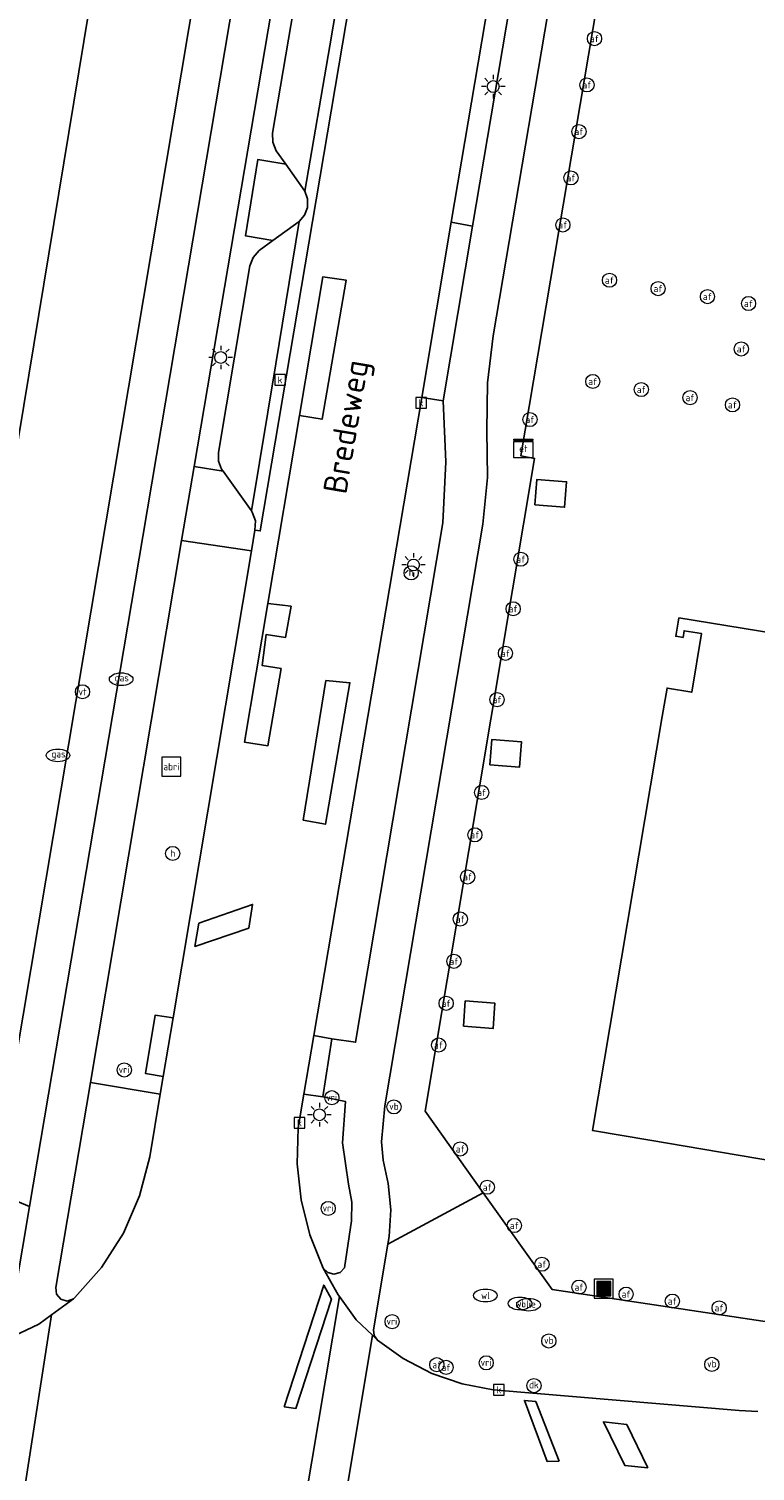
# Model space of a CAD drawing. Header units: metres. Extents: x 197147 to 199131, y 355511 to 356703.
# Tile 73 of 225: x 198014 to 198045, y 355871 to 355932. Entities that reach past the tile are written whole.
import ezdxf
from ezdxf.enums import TextEntityAlignment as Align
from ezdxf.lldxf.tags import DXFTag

# ---------------------------------------------------------------- set-up
doc = ezdxf.new("R2010")
doc.units = ezdxf.units.M
for name, color, linetype in [('B-WE-GR-BEPLANTING_CULTUUR_HEESTERS-GV', 252, 'Continuous'), ('B-WE-GR-GRAS-GV', 252, 'Continuous'), ('B-WE-IE-MEUBILAIR_WEGMEUBILAIR-GV', 252, 'Continuous'), ('B-WE-IE-MEUBILAIR_WEGMEUBILAIR-S', 252, 'Continuous'), ('B-WE-IE-TERREINAFSCHEIDING_KUNSTMATIG_HEKWERK-G', 252, 'IE-TERREINAFSCHEIDING-KUNSTMATIG'), ('B-WE-KL-ET_LS_SR_KAST-S', 252, 'Continuous'), ('B-WE-KL-VRI_KABEL-G', 252, 'KL-VRI'), ('B-WE-OG-BEBOUWING-GV', 252, 'Continuous'), ('B-WE-OG-BEBOUWING_STRAATNAAM-T35', 252, 'Continuous'), ('B-WE-OG-TERREIN_ERF-GV', 252, 'Continuous'), ('B-WE-RI-HWA_KOLK-S', 253, 'Continuous'), ('B-WE-RI-VWA_AFSCHEIDER-S', 253, 'Continuous'), ('B-WE-VH-GOOT-G', 253, 'Continuous'), ('B-WE-VH-ONVERHARD-GV', 253, 'Continuous'), ('B-WE-VH-VERHARDING_ASFALT-GV', 253, 'Continuous'), ('B-WE-VH-VERHARDING_BETON-GV', 253, 'Continuous'), ('B-WE-VH-VERHARDING_BETONSTRAATSTEEN-GV', 253, 'Continuous'), ('B-WE-VH-VERHARDING_OPEN-GV', 253, 'Continuous'), ('B-WE-VH-VERHARDING_TEGEL-GV', 253, 'Continuous'), ('B-WE-VW-VRI-S', 253, 'Continuous')]:
    doc.layers.add(name, color=color, linetype=linetype)
doc.styles.add('NLCS-ISO-M-T18', font='NLCS-ISO.ttf', dxfattribs={"height": 1.8})
doc.styles.add('NLCS-ISO-M200-T25', font='NLCS-ISO.ttf')
doc.styles.get("Standard").update_dxf_attribs({"font": 'isocp.shx'})
doc.linetypes.add('IE-TERREINAFSCHEIDING-KUNSTMATIG', pattern='A,4,[82,NLCS.SHX,S=0.75,R=90,X=0,Y=0],4,-2', length=10)
tags = doc.linetypes.add('KL-VRI', pattern='A,14,-1,["VRI",Standard,S=1.8,R=0,X=-0.5,Y=-0.9],-5,30', length=50).pattern_tags.tags
tags[6] = DXFTag(74, 10)

# ---------------------------------------------------------------- blocks, each defined once
blk = doc.blocks.new('BGT-AFVALBAK-SO')
at = {"linetype": 'ByBlock', "lineweight": 18}
h = blk.add_hatch(color=0, dxfattribs=at)
h.dxf.hatch_style = 1
h.paths.add_polyline_path([(-1.5, -1.5), (1.5, -1.5), (1.5, 1.5), (-1.5, 1.5)])
at = {"color": 0, "linetype": 'ByBlock', "lineweight": 18}
for points in [[(-2, -2), (2, -2), (2, 2), (-2, 2)], [(-1.5, -1.5), (1.5, -1.5), (1.5, 1.5), (-1.5, 1.5)]]:
    blk.add_lwpolyline(points, close=True, dxfattribs=at)
blk = doc.blocks.new('BGT-VERKLIKKER_TRANSPORTLEIDING-SO')
at = {"color": 0, "linetype": 'ByBlock', "lineweight": 18}
blk.add_circle((0, 0), 1.5, dxfattribs=at)
at = {"color": 0, "linetype": 'ByBlock', "lineweight": 18, "style": 'NLCS-ISO-M-T18'}
blk.add_text('vt', height=1.5, dxfattribs=at).set_placement((0, 0), align=Align.MIDDLE_CENTER)
blk = doc.blocks.new('BGT-ELEKTRAKAST-SO')
at = {"color": 0, "linetype": 'ByBlock', "lineweight": 18}
for points in [[(-2, 2), (2, 2), (2, 1.68), (-2, 1.68)], [(-2, 1.52), (2, 1.52), (2, -2), (-2, -2)]]:
    blk.add_lwpolyline(points, close=True, dxfattribs=at)
at = {"color": 0, "linetype": 'ByBlock', "lineweight": 18, "style": 'NLCS-ISO-M-T18'}
blk.add_text('et', height=1.5, dxfattribs=at).set_placement((0, 0), align=Align.MIDDLE_CENTER)
blk = doc.blocks.new('BGT-AFSLUITPAAL-SO')
at = {"color": 0, "linetype": 'ByBlock', "lineweight": 18}
blk.add_circle((0, 0), 1.5, dxfattribs=at)
at = {"color": 0, "linetype": 'ByBlock', "lineweight": 18, "style": 'NLCS-ISO-M-T18'}
blk.add_text('af', height=1.5, dxfattribs=at).set_placement((0, 0), align=Align.MIDDLE_CENTER)
blk = doc.blocks.new('BGT-VERKEERSBORDPAAL-SO')
at = {"color": 0, "linetype": 'ByBlock', "lineweight": 18}
blk.add_circle((0, 0), 1.5, dxfattribs=at)
at = {"color": 0, "linetype": 'ByBlock', "lineweight": 18, "style": 'NLCS-ISO-M-T18'}
blk.add_text('vb', height=1.5, dxfattribs=at).set_placement((0, 0.13), align=Align.MIDDLE_CENTER)
blk = doc.blocks.new('BGT-VERKEERSREGELINSTALLATIEPAAL-SO')
at = {"color": 0, "linetype": 'ByBlock', "lineweight": 18}
blk.add_circle((0, 0), 1.5, dxfattribs=at)
at = {"color": 0, "linetype": 'ByBlock', "lineweight": 18, "style": 'NLCS-ISO-M-T18'}
blk.add_text('vri', height=1.5, dxfattribs=at).set_placement((-0.06, 0.08), align=Align.MIDDLE_CENTER)
blk = doc.blocks.new('BGT-LICHTMAST-SO')
at = {"color": 0, "linetype": 'ByBlock', "lineweight": 18}
for points in [[(-1.25, 0), (-2, 0)], [(-1.41, 1.41), (-0.88, 0.88)], [(0, 2), (0, 1.25)], [(0.88, 0.88), (1.41, 1.41)], [(2, 0), (1.25, 0)], [(-1.41, -1.41), (-0.88, -0.88)], [(0, -1.25), (0, -2)], [(0.88, -0.88), (1.41, -1.41)]]:
    blk.add_lwpolyline(points, dxfattribs=at)
blk.add_circle((0, 0), 1, dxfattribs=at)
blk = doc.blocks.new('BGT-DRUKKNOPPAAL-SO')
at = {"color": 0, "linetype": 'ByBlock', "lineweight": 18}
blk.add_circle((0, 0), 1.5, dxfattribs=at)
at = {"color": 0, "linetype": 'ByBlock', "lineweight": 18, "style": 'NLCS-ISO-M-T18'}
blk.add_text('dk', height=1.5, dxfattribs=at).set_placement((0, 0.15), align=Align.MIDDLE_CENTER)
blk = doc.blocks.new('BGT-HALTEPAAL-SO')
at = {"color": 0, "linetype": 'ByBlock', "lineweight": 18}
blk.add_circle((0, 0), 1.5, dxfattribs=at)
at = {"color": 0, "linetype": 'ByBlock', "lineweight": 18, "style": 'NLCS-ISO-M-T18'}
blk.add_text('h', height=1.5, dxfattribs=at).set_placement((0.02, 0.06), align=Align.MIDDLE_CENTER)
blk = doc.blocks.new('BGT-WATERLEIDINGPUT-SO')
at = {"color": 0, "linetype": 'ByBlock', "lineweight": 18}
blk.add_ellipse((0, 0), major_axis=(2.5, 0), ratio=0.54, dxfattribs=at)
at = {"color": 0, "linetype": 'ByBlock', "lineweight": 18, "style": 'NLCS-ISO-M-T18'}
blk.add_text('wl', height=1.5, dxfattribs=at).set_placement((0, 0), align=Align.MIDDLE_CENTER)
blk = doc.blocks.new('BGT-GASPUT-SO')
at = {"color": 0, "linetype": 'ByBlock', "lineweight": 18}
blk.add_ellipse((0, 0), major_axis=(2.5, 0), ratio=0.54, dxfattribs=at)
at = {"color": 0, "linetype": 'ByBlock', "lineweight": 18, "style": 'NLCS-ISO-M-T18'}
blk.add_text('gas', height=1.5, dxfattribs=at).set_placement((0.12, 0.3), align=Align.MIDDLE_CENTER)
blk = doc.blocks.new('BGT-KOLK-SO')
at = {"color": 0, "linetype": 'ByBlock', "lineweight": 18}
blk.add_lwpolyline([(-0.045, -0.045), (0.045, -0.045), (0.045, 0.045), (-0.045, 0.045)], close=True, dxfattribs=at)
at = {"color": 0, "linetype": 'ByBlock', "lineweight": 18, "style": 'NLCS-ISO-M-T18'}
blk.add_text('k', height=0.06, dxfattribs=at).set_placement((0, 0), align=Align.MIDDLE_CENTER)
blk = doc.blocks.new('BGT-BENZINEPUT_OLIEPUT-SO')
at = {"color": 0, "linetype": 'ByBlock', "lineweight": 18}
blk.add_ellipse((0, 0), major_axis=(2.5, 0), ratio=0.54, dxfattribs=at)
at = {"color": 0, "linetype": 'ByBlock', "lineweight": 18, "style": 'NLCS-ISO-M-T18'}
blk.add_text('olie', height=1.5, dxfattribs=at).set_placement((0, 0.16), align=Align.MIDDLE_CENTER)
blk = doc.blocks.new('BGT-ABRI-SO')
at = {"color": 0, "linetype": 'ByBlock', "lineweight": 18}
blk.add_lwpolyline([(-2, -2), (2, -2), (2, 2), (-2, 2)], close=True, dxfattribs=at)
at = {"color": 0, "linetype": 'ByBlock', "lineweight": 18, "style": 'NLCS-ISO-M-T18'}
blk.add_text('abri', height=1.5, dxfattribs=at).set_placement((0, 0), align=Align.MIDDLE_CENTER)

msp = doc.modelspace()

# ---------------------------------------------------------------- linework, layer by layer
at = {"layer": 'B-WE-GR-BEPLANTING_CULTUUR_HEESTERS-GV', "flags": 128}
for points in [[(198024.724, 355926.563), (198023.536, 355926.756), (198023.015, 355923.531), (198024.184, 355923.324), (198025.298, 355924.138), (198025.519, 355924.396), (198025.647, 355924.734), (198025.648, 355925.095), (198025.532, 355925.415), (198024.724, 355926.563)], [(198023.269, 355911.88), (198022.069, 355913.555), (198020.848, 355913.753), (198020.318, 355910.622), (198023.274, 355910.183), (198023.421, 355911.057), (198023.44, 355911.453), (198023.308, 355911.826), (198023.269, 355911.88)]]:
    msp.add_lwpolyline(points, dxfattribs=at)
at = {"layer": 'B-WE-GR-GRAS-GV', "flags": 128}
msp.add_lwpolyline([(198008.533, 355934.715), (198008.198, 355932.204), (198007.862, 355929.698), (198007.526, 355927.183), (198007.19, 355924.671), (198006.52, 355919.661), (198006.181, 355917.127), (198005.513, 355912.133), (198005.178, 355909.627), (198005.011, 355908.381), (198006.589, 355908.124), (198005.78, 355903.176), (198010.077, 355902.546), (198011.498, 355903.41), (198026.798, 355996.267)], dxfattribs=at)
at = {"layer": 'B-WE-IE-MEUBILAIR_WEGMEUBILAIR-GV', "flags": 128}
for points in [[(198024.184, 355923.324), (198025.298, 355924.138), (198025.519, 355924.396), (198025.647, 355924.734), (198025.648, 355925.095), (198025.532, 355925.415), (198024.724, 355926.563), (198023.536, 355926.756), (198023.015, 355923.531), (198024.184, 355923.324)], [(198022.069, 355913.555), (198020.848, 355913.753), (198020.318, 355910.622), (198023.274, 355910.183), (198023.421, 355911.057), (198023.44, 355911.453), (198023.308, 355911.826), (198023.269, 355911.88), (198022.069, 355913.555)], [(198035.267, 355912.128), (198036.524, 355912.032), (198036.606, 355913.108), (198035.35, 355913.204), (198035.267, 355912.128)], [(198033.356, 355901.114), (198034.613, 355901.018), (198034.695, 355902.094), (198033.439, 355902.19), (198033.356, 355901.114)], [(198032.241, 355890.042), (198033.497, 355889.946), (198033.579, 355891.022), (198032.323, 355891.118), (198032.241, 355890.042)]]:
    msp.add_lwpolyline(points, dxfattribs=at)
at = {"layer": 'B-WE-IE-TERREINAFSCHEIDING_KUNSTMATIG_HEKWERK-G', "flags": 128}
msp.add_lwpolyline([(198034.532, 356082.502), (198034.73, 356044.156), (198034.946, 356044.191), (198034.694, 356037.296), (198034.273, 356030.407), (198033.683, 356023.531), (198032.924, 356016.673), (198031.873, 356008.286), (198030.799, 355999.903), (198028.608, 355983.307), (198026.154, 355966.747), (198025.158, 355959.964), (198024.125, 355953.185), (198012.983, 355886.726), (198009.064, 355884.409)], dxfattribs=at)
at = {"layer": 'B-WE-KL-VRI_KABEL-G', "flags": 128}
for points in [[(198025.307, 355915.921), (198026.265, 355915.755), (198027.285, 355921.647), (198026.297, 355921.796), (198025.307, 355915.921)], [(198025.307, 355915.921), (198023.964, 355907.954)], [(198023.964, 355907.954), (198022.974, 355902.081), (198023.969, 355901.929), (198024.524, 355905.195), (198023.722, 355905.332), (198023.894, 355906.635), (198024.712, 355906.509), (198024.949, 355907.837), (198023.964, 355907.954)], [(198025.456, 355898.769), (198026.406, 355898.599), (198027.439, 355904.592), (198026.427, 355904.69), (198025.456, 355898.769)], [(198021.043, 355894.408), (198020.879, 355893.424), (198023.161, 355894.204), (198023.321, 355895.209), (198021.043, 355894.408)], [(198024.652, 355873.919), (198025.144, 355873.847), (198026.654, 355878.487), (198026.329, 355879.08), (198024.652, 355873.919)], [(198036.297, 355871.616), (198035.792, 355871.601), (198034.824, 355874.195), (198035.307, 355874.145), (198036.297, 355871.616)], [(198040.049, 355871.343), (198039.08, 355871.433), (198038.171, 355873.29), (198039.158, 355873.173), (198040.049, 355871.343)]]:
    msp.add_lwpolyline(points, dxfattribs=at)
at = {"layer": 'B-WE-OG-BEBOUWING-GV', "flags": 128}
for points in [[(198045.416, 355906.675), (198041.362, 355907.345), (198041.331, 355907.158), (198041.231, 355906.566), (198041.246, 355906.563)], [(198041.246, 355906.563), (198041.536, 355906.514), (198041.585, 355906.8), (198042.324, 355906.676), (198041.906, 355904.191), (198040.875, 355904.365), (198040.86, 355904.367), (198040.657, 355903.164), (198037.703, 355885.63), (198040.126, 355885.22), (198047.697, 355883.938)]]:
    msp.add_lwpolyline(points, dxfattribs=at)
at = {"layer": 'B-WE-OG-TERREIN_ERF-GV', "flags": 128}
for points in [[(198026.798, 355996.267), (198011.498, 355903.41)], [(198045.319, 355979.692), (198043.467, 355967.092), (198041.47, 355954.515), (198034.678, 355914.201), (198035.257, 355914.099), (198030.621, 355886.444), (198033.077, 355882.994), (198035.994, 355878.897), (198096.249, 355869.835)], [(198012.983, 355886.726), (198024.125, 355953.185)], [(198035.267, 355912.128), (198035.35, 355913.204), (198036.606, 355913.108), (198036.524, 355912.032), (198035.267, 355912.128)], [(198040.875, 355904.365), (198041.906, 355904.191), (198042.324, 355906.676), (198041.585, 355906.8), (198041.536, 355906.514), (198041.246, 355906.563), (198041.231, 355906.566), (198041.331, 355907.158), (198041.362, 355907.345), (198045.416, 355906.675)], [(198047.697, 355883.938), (198040.126, 355885.22), (198037.703, 355885.63), (198040.657, 355903.164), (198040.86, 355904.367), (198040.875, 355904.365)], [(198033.356, 355901.114), (198033.439, 355902.19), (198034.695, 355902.094), (198034.613, 355901.018), (198033.356, 355901.114)], [(198032.241, 355890.042), (198032.323, 355891.118), (198033.579, 355891.022), (198033.497, 355889.946), (198032.241, 355890.042)]]:
    msp.add_lwpolyline(points, dxfattribs=at)
at = {"layer": 'B-WE-VH-GOOT-G', "flags": 128}
msp.add_lwpolyline([(198031.24, 355956.03), (198023.648, 355911.024), (198023.421, 355911.057)], dxfattribs=at)
at = {"layer": 'B-WE-VH-ONVERHARD-GV', "flags": 128}
for points in [[(198035.267, 355912.128), (198036.524, 355912.032), (198036.606, 355913.108), (198035.35, 355913.204), (198035.267, 355912.128)], [(198033.356, 355901.114), (198034.613, 355901.018), (198034.695, 355902.094), (198033.439, 355902.19), (198033.356, 355901.114)], [(198032.241, 355890.042), (198033.497, 355889.946), (198033.579, 355891.022), (198032.323, 355891.118), (198032.241, 355890.042)]]:
    msp.add_lwpolyline(points, dxfattribs=at)
at = {"layer": 'B-WE-VH-VERHARDING_ASFALT-GV', "flags": 128}
for points in [[(198027.001, 355878.594), (198026.948, 355878.667), (198026.314, 355879.802), (198025.747, 355881.21), (198025.374, 355882.697), (198025.209, 355884.22), (198025.253, 355885.738), (198025.495, 355887.169), (198025.913, 355889.649), (198030.478, 355916.685), (198031.73, 355924.102), (198034.885, 355942.79), (198036.137, 355950.205), (198036.992, 355955.27), (198038.984, 355967.829), (198040.83, 355980.411), (198043.666, 356001.674), (198044.947, 356011.629), (198045.388, 356015.466), (198047.308, 356032.648)], [(198039.646, 356016.186), (198037.003, 355995.31), (198034.3, 355975.644), (198031.24, 355956.03), (198023.648, 355911.024), (198023.421, 355911.057), (198023.274, 355910.183), (198019.953, 355890.397), (198019.536, 355887.915), (198019.411, 355887.17)], [(198015.735, 355878.495), (198015.799, 355878.553), (198016.929, 355879.828), (198017.856, 355881.283), (198018.542, 355882.867), (198018.966, 355884.517), (198019.411, 355887.17), (198016.457, 355887.662), (198014.997, 355878.981), (198015.021, 355878.701), (198015.199, 355878.484), (198015.469, 355878.406), (198015.735, 355878.495)], [(198026.814, 355867.461), (198028.395, 355876.957), (198027.71, 355877.614), (198027.001, 355878.594), (198024.945, 355866.324), (198025.439, 355866.726), (198026.814, 355867.461)], [(198015.735, 355878.495), (198014.818, 355877.824)], [(198011.594, 355867.785), (198012.683, 355866.808), (198013.037, 355866.331), (198014.818, 355877.824), (198014.28, 355877.43), (198012.935, 355876.792)], [(198044.698, 355873.72), (198043.91, 355873.764), (198033.508, 355874.65), (198032.188, 355874.897), (198030.904, 355875.339), (198029.699, 355875.964), (198028.61, 355876.751), (198028.395, 355876.957)]]:
    msp.add_lwpolyline(points, dxfattribs=at)
at = {"layer": 'B-WE-VH-VERHARDING_BETON-GV', "flags": 128}
for points in [[(198032.633, 355923.943), (198031.73, 355924.102), (198030.478, 355916.685), (198031.384, 355916.54), (198032.633, 355923.943)], [(198026.314, 355879.802), (198026.503, 355879.607), (198026.765, 355879.539), (198027.024, 355879.617), (198027.206, 355879.818), (198027.505, 355881.801), (198027.525, 355882.586), (198027.385, 355883.359), (198027.129, 355885.1), (198027.259, 355886.855), (198026.29, 355887.056), (198025.495, 355887.169), (198025.253, 355885.738), (198025.209, 355884.22), (198025.374, 355882.697), (198025.747, 355881.21), (198026.314, 355879.802)]]:
    msp.add_lwpolyline(points, dxfattribs=at)
at = {"layer": 'B-WE-VH-VERHARDING_BETONSTRAATSTEEN-GV', "flags": 128}
for points in [[(198023.269, 355911.88), (198023.308, 355911.826), (198023.44, 355911.453), (198023.421, 355911.057), (198023.648, 355911.024), (198031.24, 355956.03), (198034.3, 355975.644), (198037.003, 355995.31), (198039.646, 356016.186), (198041.568, 356033.151), (198041.926, 356036.307), (198041.703, 356036.328), (198041.562, 356035.95), (198041.289, 356035.653)], [(198024.724, 355926.563), (198025.532, 355925.415), (198026.587, 355931.581), (198027.696, 355938.09), (198027.589, 355938.002), (198026.512, 355937.21), (198025.989, 355936.825), (198025.725, 355936.539), (198025.579, 355936.178), (198024.845, 355931.856), (198024.168, 355927.871), (198024.18, 355927.489), (198024.321, 355927.133), (198024.724, 355926.563)], [(198025.532, 355925.415), (198025.648, 355925.095), (198025.647, 355924.734), (198025.519, 355924.396), (198025.298, 355924.138)], [(198023.269, 355911.88), (198024.299, 355918.1), (198025.298, 355924.138), (198024.184, 355923.324), (198023.6, 355922.899), (198023.34, 355922.616), (198023.204, 355922.257), (198022.554, 355918.389), (198021.875, 355914.344), (198021.878, 355913.979), (198022.01, 355913.638), (198022.069, 355913.555), (198023.269, 355911.88)]]:
    msp.add_lwpolyline(points, dxfattribs=at)
at = {"layer": 'B-WE-VH-VERHARDING_OPEN-GV', "flags": 128}
for points in [[(198036.403, 356016.242), (198033.876, 355996.378), (198031.191, 355976.535), (198028.098, 355956.6), (198020.848, 355913.753), (198022.069, 355913.555), (198022.01, 355913.638), (198021.878, 355913.979), (198021.875, 355914.344), (198022.554, 355918.389), (198023.204, 355922.257), (198023.34, 355922.616), (198023.6, 355922.899), (198024.184, 355923.324)], [(198024.184, 355923.324), (198023.015, 355923.531), (198023.536, 355926.756), (198024.724, 355926.563), (198024.321, 355927.133), (198024.18, 355927.489), (198024.168, 355927.871), (198024.845, 355931.856), (198025.579, 355936.178)]]:
    msp.add_lwpolyline(points, dxfattribs=at)
at = {"layer": 'B-WE-VH-VERHARDING_TEGEL-GV', "flags": 128}
for points in [[(198036.409, 356098.953), (198034.383, 356100.631), (198034.532, 356082.502), (198034.73, 356044.156), (198034.946, 356044.191), (198034.694, 356037.296), (198034.273, 356030.407), (198033.683, 356023.531), (198032.924, 356016.673), (198031.873, 356008.286), (198030.799, 355999.903), (198028.608, 355983.307), (198026.154, 355966.747), (198025.158, 355959.964), (198024.125, 355953.185), (198012.983, 355886.726), (198009.064, 355884.409)], [(198020.318, 355910.622), (198020.848, 355913.753), (198028.098, 355956.6), (198031.191, 355976.535), (198033.876, 355996.378), (198036.403, 356016.242), (198038.375, 356033.824), (198038.109, 356033.837), (198038.905, 356057.378), (198039.029, 356062.258), (198039.05, 356063.08), (198039.173, 356068.782)], [(198055.648, 356063.286), (198055.514, 356062.654), (198057.27, 356062.337), (198052.342, 356032.486), (198049.903, 356032.86), (198047.938, 356015.153), (198046.292, 356001.981), (198043.34, 355979.958), (198041.498, 355967.353), (198039.506, 355954.77), (198033.504, 355919.289), (198033.264, 355917.295), (198033.239, 355915.287), (198033.263, 355913.295), (198033.066, 355911.32)], [(198033.077, 355882.994), (198030.621, 355886.444), (198035.257, 355914.099), (198034.678, 355914.201), (198041.47, 355954.515), (198043.467, 355967.092), (198045.319, 355979.692), (198047.451, 355995.563), (198048.679, 355995.407), (198048.83, 355996.277), (198049.775, 356001.724), (198050.767, 356007.651), (198051.235, 356010.504), (198051.645, 356012.412), (198051.649, 356012.431), (198049.666, 356012.77), (198050.159, 356015.612), (198052.146, 356015.291), (198059.023, 356056.793)], [(198028, 355966.455), (198026.397, 355956.582), (198018.68, 355910.787), (198013.88, 355882.413)], [(198031.73, 355924.102), (198032.633, 355923.943), (198035.791, 355942.645), (198034.885, 355942.79), (198031.73, 355924.102)], [(198032.633, 355923.943), (198031.384, 355916.54)], [(198026.674, 355889.518), (198027.677, 355889.37), (198031.373, 355911.371), (198031.494, 355913.955), (198031.384, 355916.54), (198030.478, 355916.685), (198025.913, 355889.649)], [(198026.29, 355887.056), (198027.259, 355886.855), (198027.129, 355885.1), (198027.385, 355883.359), (198027.525, 355882.586), (198027.505, 355881.801), (198027.206, 355879.818), (198027.024, 355879.617), (198026.765, 355879.539), (198026.503, 355879.607), (198026.314, 355879.802), (198026.948, 355878.667), (198027.001, 355878.594), (198027.71, 355877.614), (198028.395, 355876.957), (198028.61, 355876.751), (198028.469, 355876.944), (198028.432, 355877.18), (198029.045, 355880.813), (198029.1, 355881.14), (198029.178, 355882.262), (198029.055, 355883.38), (198028.848, 355884.367), (198028.774, 355885.15), (198028.918, 355886.675), (198033.066, 355911.32)], [(198019.953, 355890.397), (198023.274, 355910.183), (198020.318, 355910.622), (198016.457, 355887.662), (198019.411, 355887.17), (198019.536, 355887.915)], [(198019.953, 355890.397), (198019.198, 355890.511), (198018.794, 355888.037), (198019.536, 355887.915), (198019.953, 355890.397)], [(198026.674, 355889.518), (198025.913, 355889.649), (198025.495, 355887.169), (198026.29, 355887.056), (198026.674, 355889.518)], [(198012.858, 355876.807), (198012.651, 355876.657), (198012.935, 355876.792), (198014.28, 355877.43), (198014.818, 355877.824), (198015.735, 355878.495), (198015.469, 355878.406), (198015.199, 355878.484), (198015.021, 355878.701), (198014.997, 355878.981), (198016.457, 355887.662)], [(198012.858, 355876.807), (198012.971, 355877.036), (198013.88, 355882.413), (198009.064, 355884.409), (198004.726, 355881.845), (197999.621, 355881.494), (197997.458, 355881.337), (197990.784, 355880.929), (197984.103, 355880.674), (197977.142, 355880.49), (197966.796, 355880.295), (197957.036, 355879.909)], [(198096.249, 355869.835), (198035.994, 355878.897), (198033.077, 355882.994), (198029.045, 355880.813)], [(198028.61, 355876.751), (198029.699, 355875.964), (198030.904, 355875.339), (198032.188, 355874.897), (198033.508, 355874.65), (198043.91, 355873.764), (198044.698, 355873.72)]]:
    msp.add_lwpolyline(points, dxfattribs=at)

# ---------------------------------------------------------------- block references
at = {"layer": 'B-WE-IE-MEUBILAIR_WEGMEUBILAIR-S'}
for name, p, xscale, yscale, zscale in [('BGT-AFSLUITPAAL-SO', (198037.79, 355931.88), 0.2, 0.2, 0.2), ('BGT-LICHTMAST-SO', (198033.503, 355929.85), 0.25, 0.25, 0.25), ('BGT-AFSLUITPAAL-SO', (198037.471, 355929.92), 0.2, 0.2, 0.2), ('BGT-AFSLUITPAAL-SO', (198037.132, 355927.942), 0.2, 0.2, 0.2), ('BGT-AFSLUITPAAL-SO', (198036.794, 355925.981), 0.2, 0.2, 0.2), ('BGT-AFSLUITPAAL-SO', (198036.452, 355923.989), 0.2, 0.2, 0.2), ('BGT-AFSLUITPAAL-SO', (198038.424, 355921.646), 0.2, 0.2, 0.2), ('BGT-AFSLUITPAAL-SO', (198040.482, 355921.292), 0.2, 0.2, 0.2), ('BGT-AFSLUITPAAL-SO', (198042.57, 355920.952), 0.2, 0.2, 0.2), ('BGT-AFSLUITPAAL-SO', (198044.309, 355920.66), 0.2, 0.2, 0.2), ('BGT-AFSLUITPAAL-SO', (198044.003, 355918.735), 0.2, 0.2, 0.2), ('BGT-LICHTMAST-SO', (198021.972, 355918.373), 0.25, 0.25, 0.25), ('BGT-AFSLUITPAAL-SO', (198037.717, 355917.359), 0.2, 0.2, 0.2), ('BGT-AFSLUITPAAL-SO', (198039.77, 355917.015), 0.2, 0.2, 0.2), ('BGT-AFSLUITPAAL-SO', (198041.833, 355916.672), 0.2, 0.2, 0.2), ('BGT-AFSLUITPAAL-SO', (198043.63, 355916.367), 0.2, 0.2, 0.2), ('BGT-AFSLUITPAAL-SO', (198035.058, 355915.744), 0.2, 0.2, 0.2), ('BGT-LICHTMAST-SO', (198030.131, 355909.584), 0.25, 0.25, 0.25), ('BGT-AFSLUITPAAL-SO', (198034.675, 355909.829), 0.2, 0.2, 0.2), ('BGT-HALTEPAAL-SO', (198030.032, 355909.251), 0.2, 0.2, 0.2), ('BGT-AFSLUITPAAL-SO', (198034.348, 355907.729), 0.2, 0.2, 0.2), ('BGT-AFSLUITPAAL-SO', (198034.022, 355905.844), 0.2, 0.2, 0.2), ('BGT-GASPUT-SO', (198017.76, 355904.744), 0.2, 0.2, 0.2), ('BGT-VERKLIKKER_TRANSPORTLEIDING-SO', (198016.122, 355904.213), 0.2, 0.2, 0.2), ('BGT-AFSLUITPAAL-SO', (198033.667, 355903.879), 0.2, 0.2, 0.2), ('BGT-GASPUT-SO', (198015.083, 355901.519), 0.2, 0.2, 0.2), ('BGT-ABRI-SO', (198019.881, 355901.04), 0.2, 0.2, 0.2), ('BGT-AFSLUITPAAL-SO', (198033.015, 355899.948), 0.2, 0.2, 0.2), ('BGT-AFSLUITPAAL-SO', (198032.728, 355898.154), 0.2, 0.2, 0.2), ('BGT-HALTEPAAL-SO', (198019.942, 355897.364), 0.2, 0.2, 0.2), ('BGT-AFSLUITPAAL-SO', (198032.42, 355896.37), 0.2, 0.2, 0.2), ('BGT-AFSLUITPAAL-SO', (198032.111, 355894.585), 0.2, 0.2, 0.2), ('BGT-AFSLUITPAAL-SO', (198031.843, 355892.797), 0.2, 0.2, 0.2), ('BGT-AFSLUITPAAL-SO', (198031.513, 355891.016), 0.2, 0.2, 0.2), ('BGT-AFSLUITPAAL-SO', (198031.192, 355889.25), 0.2, 0.2, 0.2), ('BGT-LICHTMAST-SO', (198026.151, 355886.294), 0.25, 0.25, 0.25), ('BGT-VERKEERSBORDPAAL-SO', (198029.303, 355886.628), 0.2, 0.2, 0.2), ('BGT-AFSLUITPAAL-SO', (198032.109, 355884.846), 0.2, 0.2, 0.2), ('BGT-AFSLUITPAAL-SO', (198033.254, 355883.226), 0.2, 0.2, 0.2), ('BGT-AFSLUITPAAL-SO', (198034.401, 355881.604), 0.2, 0.2, 0.2), ('BGT-AFSLUITPAAL-SO', (198035.566, 355879.963), 0.2, 0.2, 0.2), ('BGT-AFSLUITPAAL-SO', (198037.135, 355878.994), 0.2, 0.2, 0.2), ('BGT-AFVALBAK-SO', (198038.183, 355878.929), 0.2, 0.2, 0.2), ('BGT-WATERLEIDINGPUT-SO', (198033.174, 355878.639), 0.2, 0.2, 0.2), ('BGT-WATERLEIDINGPUT-SO', (198034.634, 355878.301), 0.2, 0.2, 0.2), ('BGT-AFSLUITPAAL-SO', (198039.129, 355878.697), 0.2, 0.2, 0.2), ('BGT-AFSLUITPAAL-SO', (198041.087, 355878.402), 0.2, 0.2, 0.2), ('BGT-AFSLUITPAAL-SO', (198043.065, 355878.113), 0.2, 0.2, 0.2), ('BGT-VERKEERSBORDPAAL-SO', (198035.857, 355876.714), 0.2, 0.2, 0.2), ('BGT-AFSLUITPAAL-SO', (198031.119, 355875.706), 0.2, 0.2, 0.2), ('BGT-AFSLUITPAAL-SO', (198031.509, 355875.595), 0.2, 0.2, 0.2), ('BGT-VERKEERSBORDPAAL-SO', (198042.755, 355875.723), 0.2, 0.2, 0.2)]:
    msp.add_blockref(name, p, dxfattribs=dict(at, xscale=xscale, yscale=yscale, zscale=zscale))
at = {"layer": 'B-WE-KL-ET_LS_SR_KAST-S', "xscale": 0.2, "yscale": 0.2, "zscale": 0.2}
msp.add_blockref('BGT-ELEKTRAKAST-SO', (198034.779, 355914.516), dxfattribs=at)
at = {"layer": 'B-WE-RI-HWA_KOLK-S', "xscale": 5, "yscale": 5, "zscale": 5}
for p in [(198024.487, 355917.421), (198030.45, 355916.447), (198025.307, 355885.951), (198033.747, 355874.643)]:
    msp.add_blockref('BGT-KOLK-SO', p, dxfattribs=at)
at = {"layer": 'B-WE-RI-VWA_AFSCHEIDER-S', "xscale": 0.2, "yscale": 0.2, "zscale": 0.2}
msp.add_blockref('BGT-BENZINEPUT_OLIEPUT-SO', (198034.999, 355878.248), dxfattribs=at)
at = {"layer": 'B-WE-VW-VRI-S', "xscale": 0.2, "yscale": 0.2, "zscale": 0.2}
for name, p in [('BGT-VERKEERSREGELINSTALLATIEPAAL-SO', (198017.89, 355888.193)), ('BGT-VERKEERSREGELINSTALLATIEPAAL-SO', (198026.677, 355887.018)), ('BGT-VERKEERSREGELINSTALLATIEPAAL-SO', (198026.522, 355882.328)), ('BGT-VERKEERSREGELINSTALLATIEPAAL-SO', (198029.226, 355877.531)), ('BGT-VERKEERSREGELINSTALLATIEPAAL-SO', (198033.209, 355875.786)), ('BGT-DRUKKNOPPAAL-SO', (198035.227, 355874.822))]:
    msp.add_blockref(name, p, dxfattribs=at)

# ---------------------------------------------------------------- texts
at = {"layer": 'B-WE-OG-BEBOUWING_STRAATNAAM-T35', "insert": (198027.415, 355915.42), "char_height": 1, "attachment_point": 5, "rotation": 80.4, "style": 'NLCS-ISO-M200-T25'}
msp.add_mtext('Bredeweg', dxfattribs=at)

doc.saveas('drawing.dxf')
